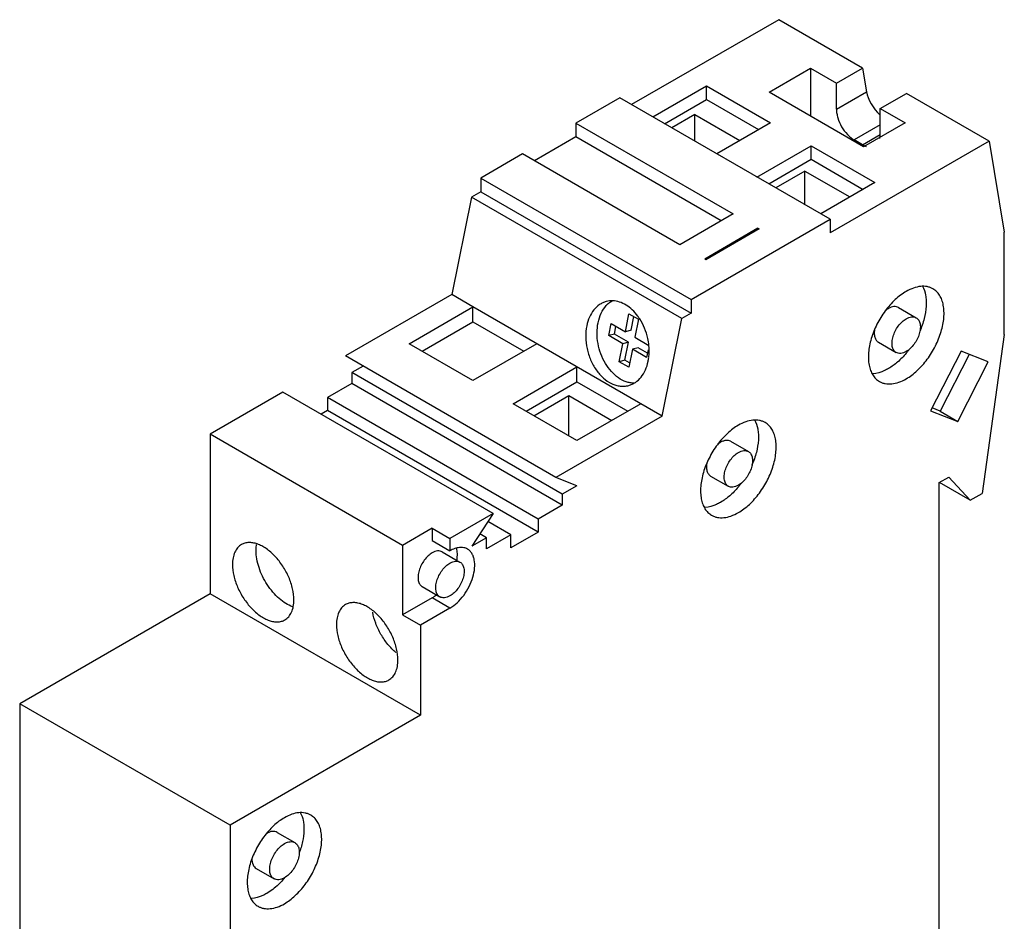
# Model space of a CAD drawing. Header units: millimetres. Extents: x 9 to 69.9, y 11.5 to 98.7.
# Tile 2 of 2: x 11 to 69.9, y 44.7 to 98.7. Entities that reach past the tile are written whole.
import ezdxf

# ---------------------------------------------------------------- set-up
doc = ezdxf.new("R2010")
doc.units = ezdxf.units.MM
doc.header["$LTSCALE"] = 7.166511
doc.layers.get('0').update_dxf_attribs({"linetype": 'CONTINUOUS'})

msp = doc.modelspace()

# ---------------------------------------------------------------- linework, layer by layer
at = {"color": 7, "linetype": 'Continuous'}
for p, q in [((56.428, 98.667), (47.626, 93.586)), ((61.449, 95.769), (56.428, 98.667)), ((55.854, 94.335), (58.328, 95.764)), ((58.328, 95.764), (58.328, 92.906)), ((58.328, 95.764), (59.884, 94.865)), ((59.884, 94.865), (61.449, 95.769)), ((61.449, 95.769), (61.686, 94.354)), ((59.884, 93.314), (59.884, 94.865)), ((48.899, 92.851), (52.113, 94.706)), ((52.113, 93.89), (52.113, 94.706)), ((52.113, 94.706), (55.931, 92.502)), ((61.51, 91.069), (55.854, 94.335)), ((59.884, 93.314), (61.686, 94.354)), ((62.5, 93.355), (64.065, 94.258)), ((69.015, 91.401), (64.065, 94.258)), ((46.919, 93.994), (44.292, 92.477)), ((59.506, 86.727), (46.919, 93.994)), ((49.606, 92.442), (52.113, 93.89)), ((52.113, 93.89), (55.224, 92.093)), ((62.5, 91.804), (62.5, 93.355)), ((62.5, 93.355), (63.985, 92.498)), ((44.292, 92.477), (44.292, 91.661)), ((44.292, 92.477), (53.697, 87.048)), ((51.412, 92.995), (50.031, 92.198)), ((51.412, 91.4), (51.412, 92.995)), ((51.412, 92.995), (54.099, 91.444)), ((55.931, 92.502), (52.718, 90.646)), ((63.985, 92.498), (61.51, 91.069)), ((62.5, 92.375), (60.945, 91.477)), ((44.292, 91.661), (41.818, 90.232)), ((52.99, 86.639), (44.292, 91.661)), ((69.015, 91.401), (59.506, 85.911)), ((61.44, 91.191), (60.945, 91.477)), ((61.44, 91.191), (62.5, 91.804)), ((69.015, 91.401), (69.925, 85.966)), ((55.122, 89.258), (58.368, 91.132)), ((58.368, 90.316), (58.368, 91.132)), ((58.368, 91.132), (62.186, 88.928)), ((41.11, 90.64), (38.604, 89.193)), ((50.515, 85.21), (41.11, 90.64)), ((55.829, 88.85), (58.368, 90.316)), ((58.368, 90.316), (61.479, 88.519)), ((58, 89.614), (56.253, 88.605)), ((58, 87.596), (58, 89.614)), ((58, 89.614), (60.693, 88.066)), ((38.604, 89.193), (38.604, 88.377)), ((38.604, 89.193), (51.191, 81.926)), ((38.604, 88.377), (38.057, 88.061)), ((38.604, 88.377), (51.191, 81.11)), ((62.186, 88.928), (58.94, 87.054)), ((38.057, 88.061), (36.866, 82.229)), ((50.643, 80.794), (38.057, 88.061)), ((53.697, 87.048), (50.515, 85.21)), ((51.191, 81.926), (59.506, 86.727)), ((59.506, 86.727), (59.506, 85.911)), ((55.182, 86.19), (52, 84.353)), ((55.253, 86.149), (52.071, 84.312)), ((55.182, 86.19), (55.182, 86.109)), ((55.182, 86.19), (55.253, 86.149)), ((69.925, 79.842), (69.925, 85.966)), ((52.071, 84.312), (52, 84.353)), ((36.866, 82.229), (30.504, 78.556)), ((38.138, 81.493), (36.866, 82.229)), ((51.191, 81.926), (51.191, 81.11)), ((34.319, 79.289), (38.138, 81.493)), ((38.138, 80.596), (38.138, 81.493)), ((49.452, 74.963), (38.138, 81.493)), ((63.595, 81.453), (64.656, 80.84)), ((47.254, 80.001), (47.473, 81.074)), ((47.473, 81.074), (48.038, 80.747)), ((47.595, 80.092), (47.761, 80.907)), ((48.038, 80.747), (47.819, 79.674)), ((49.452, 74.963), (50.643, 80.794)), ((51.191, 81.11), (50.643, 80.794)), ((35.097, 78.84), (38.138, 80.596)), ((38.138, 80.596), (41.179, 78.84)), ((46.259, 79.775), (46.405, 80.491)), ((46.405, 80.491), (47.254, 80.001)), ((46.6, 79.867), (46.694, 80.324)), ((46.6, 79.867), (46.259, 79.775)), ((47.107, 79.285), (46.259, 79.775)), ((47.449, 79.377), (46.6, 79.867)), ((47.595, 80.092), (47.254, 80.001)), ((47.819, 79.674), (48.668, 79.184)), ((69.925, 79.842), (68.591, 70.335)), ((38.138, 77.085), (34.319, 79.289)), ((41.956, 79.289), (38.138, 77.085)), ((46.888, 78.212), (47.107, 79.285)), ((47.449, 79.377), (47.107, 79.285)), ((47.23, 78.304), (47.449, 79.377)), ((47.673, 78.959), (47.454, 77.886)), ((48.015, 79.05), (47.673, 78.959)), ((48.522, 78.469), (47.673, 78.959)), ((48.574, 78.727), (48.015, 79.05)), ((62.395, 79.374), (63.456, 78.762)), ((43.091, 71.29), (30.504, 78.556)), ((48.614, 78.92), (48.522, 78.469)), ((67.335, 78.833), (65.517, 75.282)), ((67.815, 78.645), (66.081, 75.258)), ((68.96, 78.197), (67.335, 78.833)), ((31.565, 77.944), (30.893, 77.556)), ((40.542, 75.697), (44.361, 77.901)), ((44.36, 77.004), (44.36, 77.9)), ((47.23, 78.304), (46.888, 78.212)), ((47.454, 77.886), (46.888, 78.212)), ((47.507, 78.144), (47.23, 78.304)), ((67.142, 74.645), (68.96, 78.197)), ((30.893, 77.556), (30.893, 76.903)), ((43.479, 70.289), (30.893, 77.556)), ((30.893, 76.903), (29.443, 76.066)), ((43.479, 69.636), (30.893, 76.903)), ((41.32, 75.248), (44.36, 77.004)), ((44.36, 77.004), (47.402, 75.248)), ((26.756, 76.392), (22.408, 73.882)), ((39.342, 69.125), (26.756, 76.392)), ((29.443, 76.066), (29.443, 75.29)), ((42.03, 68.799), (29.443, 76.066)), ((41.779, 74.982), (43.865, 76.187)), ((43.865, 73.778), (43.865, 76.187)), ((43.865, 76.187), (46.447, 74.696)), ((44.36, 73.492), (40.542, 75.697)), ((48.179, 75.696), (44.36, 73.492)), ((66.081, 75.258), (65.601, 75.446)), ((29.443, 75.29), (29.054, 75.065)), ((42.03, 68.023), (29.443, 75.29)), ((49.452, 74.963), (43.091, 71.29)), ((65.517, 75.282), (67.142, 74.645)), ((66.081, 75.258), (67.142, 74.645)), ((22.408, 73.882), (22.408, 64.328)), ((33.933, 67.227), (22.408, 73.882)), ((53.555, 73.451), (54.615, 72.839)), ((44.355, 70.795), (43.091, 71.29)), ((52.355, 71.373), (53.415, 70.76)), ((66.036, 70.983), (66.602, 71.309)), ((67.889, 69.93), (66.602, 71.309)), ((44.355, 70.795), (43.479, 70.289)), ((66.036, 41.834), (66.036, 70.983)), ((67.889, 69.93), (66.043, 70.995)), ((43.479, 70.289), (43.479, 69.636)), ((67.889, 69.93), (68.591, 70.335)), ((43.479, 69.636), (42.03, 68.799)), ((39.342, 69.125), (36.762, 67.636)), ((39.342, 69.125), (38.078, 67.171)), ((40.403, 67.86), (39.035, 68.65)), ((42.03, 68.799), (42.03, 68.023)), ((35.701, 68.248), (33.933, 67.227)), ((35.701, 68.248), (35.701, 67.513)), ((35.701, 68.248), (36.762, 67.636)), ((38.954, 67.676), (38.554, 67.907)), ((40.403, 67.86), (38.954, 67.023)), ((42.03, 68.023), (40.403, 67.084)), ((40.403, 67.084), (40.403, 67.86)), ((33.933, 67.227), (33.933, 63.063)), ((35.701, 67.513), (36.762, 66.901)), ((36.762, 67.636), (36.762, 66.901)), ((38.954, 67.676), (38.078, 67.171)), ((38.954, 67.023), (38.954, 67.676)), ((36.301, 66.838), (37.362, 66.225)), ((22.408, 64.328), (11.023, 57.756)), ((34.994, 57.062), (22.408, 64.328)), ((35.101, 64.759), (36.162, 64.147)), ((35.701, 64.084), (33.933, 63.063)), ((36.762, 63.471), (35.701, 64.084)), ((33.933, 63.063), (34.994, 62.451)), ((36.762, 63.471), (34.994, 62.451)), ((34.994, 62.451), (34.994, 57.062)), ((11.023, 57.756), (11.023, 31.464)), ((23.61, 50.489), (11.023, 57.756)), ((34.994, 57.062), (23.61, 50.489)), ((23.61, 50.489), (23.61, 19.299)), ((26.427, 50.061), (27.487, 49.449)), ((25.177, 47.896), (26.237, 47.284))]:
    msp.add_line(p, q, dxfattribs=at)
for centre, radius, start, end in [((62.103, 92.339), 1.326, 239.97849, 244.56915), ((47.305, 80.489), 1.607, 133.34632, 138.02187), ((45.445, 79.045), 3.181, 32.99032, 33.59334), ((60.027, 82.098), 5.259, 320.91229, 323.16307), ((45.801, 78.81), 2.876, 348.47237, 352.86334), ((60.153, 81.997), 5.098, 319.9272, 320.90363), ((50.113, 73.995), 5.097, 319.88756, 320.90097), ((49.986, 74.097), 5.259, 320.90943, 323.15728), ((23.021, 50.523), 4.995, 319.98002, 320.39406), ((22.997, 50.542), 5.026, 320.39385, 320.61101)]:
    msp.add_arc(centre, radius, start, end, dxfattribs=at)
msp.add_ellipse((62.746, 93.742), major_axis=(-0.919, 1.198), ratio=0.469295, start_param=0.723983, end_param=1.885384, dxfattribs=at)
for points, knots in [([(59.884, 93.314), (59.884, 93.23), (59.9, 93.056), (59.983, 92.698), (60.177, 92.258), (60.46, 91.871), (60.729, 91.619), (60.872, 91.519), (60.945, 91.477)], [0, 0, 0, 0, 0.114177, 0.237571, 0.500001, 0.762431, 0.885824, 1, 1, 1, 1]), ([(62.477, 91.564), (62.481, 91.583), (62.495, 91.662), (62.5, 91.743), (62.5, 91.804)], [0, 0, 0, 0, 0.240008, 1, 1, 1, 1]), ([(61.534, 91.142), (61.544, 91.137), (61.585, 91.118), (61.627, 91.102), (61.659, 91.091)], [0, 0, 0, 0, 0.256049, 1, 1, 1, 1]), ([(65.656, 82.572), (65.604, 82.603), (65.492, 82.655), (65.248, 82.723), (64.905, 82.732), (64.476, 82.628), (64.197, 82.495), (64.056, 82.414)], [0, 0, 0, 0, 0.108163, 0.218372, 0.451334, 0.710472, 1, 1, 1, 1]), ([(64.056, 77.188), (64.171, 77.255), (64.399, 77.407), (64.84, 77.778), (65.342, 78.349), (65.826, 79.136), (66.114, 79.85), (66.257, 80.425), (66.315, 80.836), (66.325, 81.225), (66.286, 81.584), (66.199, 81.907), (66.064, 82.185), (65.885, 82.412), (65.735, 82.527), (65.656, 82.572)], [0, 0, 0, 0, 0.062392, 0.128811, 0.270303, 0.417366, 0.561618, 0.630254, 0.695381, 0.756363, 0.812833, 0.864766, 0.912567, 0.957168, 1, 1, 1, 1]), ([(65.026, 82.739), (65.12, 82.572), (65.215, 82.281), (65.261, 81.87), (65.257, 81.395), (65.149, 80.763), (64.974, 80.268), (64.864, 80.02)], [0, 0, 0, 0, 0.204471, 0.319192, 0.442186, 0.710101, 1, 1, 1, 1]), ([(64.056, 82.414), (63.941, 82.348), (63.713, 82.195), (63.272, 81.824), (62.771, 81.253), (62.287, 80.466), (61.998, 79.752), (61.855, 79.177), (61.797, 78.767), (61.787, 78.377), (61.826, 78.018), (61.913, 77.696), (62.048, 77.417), (62.228, 77.19), (62.377, 77.075), (62.456, 77.03)], [0, 0, 0, 0, 0.062392, 0.128811, 0.270303, 0.417366, 0.561618, 0.630254, 0.695381, 0.756363, 0.812833, 0.864766, 0.912567, 0.957168, 1, 1, 1, 1]), ([(46.106, 81.808), (46.035, 81.789), (45.896, 81.738), (45.632, 81.589), (45.339, 81.312), (45.082, 80.873), (44.978, 80.536), (44.942, 80.358)], [0, 0, 0, 0, 0.112432, 0.226439, 0.463876, 0.720994, 1, 1, 1, 1]), ([(45.625, 80.542), (45.665, 80.736), (45.781, 81.103), (45.989, 81.429), (46.11, 81.564)], [0, 0, 0, 0, 0.522652, 1, 1, 1, 1]), ([(47.67, 81.311), (47.556, 81.418), (47.315, 81.606), (46.914, 81.795), (46.502, 81.871), (46.232, 81.842), (46.106, 81.808)], [0, 0, 0, 0, 0.275638, 0.531462, 0.770576, 1, 1, 1, 1]), ([(46.202, 81.657), (46.222, 81.676), (46.302, 81.748), (46.389, 81.811), (46.458, 81.851)], [0, 0, 0, 0, 0.254221, 1, 1, 1, 1]), ([(48.094, 80.804), (48.063, 80.852), (47.936, 81.032), (47.79, 81.199), (47.67, 81.311)], [0, 0, 0, 0, 0.257006, 1, 1, 1, 1]), ([(62.995, 81.393), (62.982, 81.385), (62.925, 81.351), (62.871, 81.312), (62.832, 81.281)], [0, 0, 0, 0, 0.241315, 1, 1, 1, 1]), ([(63.595, 81.453), (63.556, 81.476), (63.465, 81.509), (63.314, 81.512), (63.153, 81.473), (63.048, 81.424), (62.995, 81.393)], [0, 0, 0, 0, 0.217725, 0.450874, 0.710469, 1, 1, 1, 1]), ([(48.663, 79.181), (48.649, 79.323), (48.561, 79.882), (48.343, 80.422), (48.113, 80.776)], [0, 0, 0, 0, 0.252175, 1, 1, 1, 1]), ([(63.456, 78.762), (63.427, 78.779), (63.37, 78.822), (63.303, 78.907), (63.253, 79.012), (63.207, 79.179), (63.202, 79.424), (63.265, 79.735), (63.392, 80.05), (63.574, 80.346), (63.795, 80.597), (63.967, 80.73), (64.056, 80.781)], [0, 0, 0, 0, 0.042857, 0.087485, 0.135312, 0.187278, 0.304538, 0.4382, 0.582539, 0.729686, 0.871315, 1, 1, 1, 1]), ([(64.056, 80.781), (64.109, 80.811), (64.213, 80.861), (64.374, 80.9), (64.526, 80.896), (64.616, 80.863), (64.656, 80.84)], [0, 0, 0, 0, 0.289545, 0.549136, 0.782277, 1, 1, 1, 1]), ([(64.656, 80.84), (64.686, 80.823), (64.742, 80.78), (64.809, 80.695), (64.86, 80.591), (64.905, 80.423), (64.911, 80.178), (64.847, 79.868), (64.72, 79.552), (64.538, 79.256), (64.317, 79.005), (64.145, 78.873), (64.056, 78.821)], [0, 0, 0, 0, 0.042857, 0.087485, 0.135312, 0.187278, 0.304538, 0.4382, 0.582539, 0.729686, 0.871315, 1, 1, 1, 1]), ([(44.942, 80.358), (44.897, 80.139), (44.859, 79.68), (44.941, 78.988), (45.155, 78.318), (45.486, 77.717), (45.911, 77.228), (46.332, 76.936), (46.685, 76.798), (46.947, 76.743), (47.205, 76.736), (47.374, 76.764), (47.455, 76.786)], [0, 0, 0, 0, 0.1325, 0.27118, 0.411177, 0.547353, 0.675336, 0.792523, 0.84719, 0.899558, 0.950232, 1, 1, 1, 1]), ([(47.774, 76.924), (47.696, 76.926), (47.536, 76.942), (47.213, 77.028), (46.817, 77.238), (46.396, 77.618), (46.041, 78.108), (45.772, 78.68), (45.603, 79.298), (45.545, 79.928), (45.584, 80.343), (45.625, 80.542)], [0, 0, 0, 0, 0.050264, 0.102258, 0.212721, 0.333091, 0.462308, 0.597561, 0.735001, 0.870451, 1, 1, 1, 1]), ([(62.175, 80.192), (62.157, 80.103), (62.138, 79.933), (62.162, 79.694), (62.234, 79.526), (62.319, 79.426), (62.369, 79.389), (62.395, 79.374)], [0, 0, 0, 0, 0.301579, 0.566364, 0.794586, 0.89895, 1, 1, 1, 1]), ([(48.654, 78.453), (48.662, 78.512), (48.685, 78.754), (48.681, 78.998), (48.663, 79.181)], [0, 0, 0, 0, 0.244877, 1, 1, 1, 1]), ([(64.054, 78.715), (63.897, 78.528), (63.569, 78.191), (63.189, 77.913), (62.995, 77.801)], [0, 0, 0, 0, 0.521747, 1, 1, 1, 1]), ([(64.056, 78.821), (64.003, 78.791), (63.899, 78.741), (63.738, 78.702), (63.587, 78.706), (63.496, 78.739), (63.456, 78.762)], [0, 0, 0, 0, 0.289545, 0.549136, 0.782277, 1, 1, 1, 1]), ([(47.455, 76.786), (47.525, 76.805), (47.665, 76.855), (47.929, 77.004), (48.221, 77.282), (48.479, 77.721), (48.582, 78.057), (48.619, 78.235)], [0, 0, 0, 0, 0.112432, 0.226439, 0.463876, 0.720994, 1, 1, 1, 1]), ([(62.995, 77.801), (62.918, 77.756), (62.626, 77.604), (62.302, 77.508), (62.063, 77.494)], [0, 0, 0, 0, 0.273378, 1, 1, 1, 1]), ([(62.456, 77.03), (62.509, 77), (62.62, 76.947), (62.865, 76.88), (63.207, 76.871), (63.636, 76.974), (63.916, 77.107), (64.056, 77.188)], [0, 0, 0, 0, 0.108163, 0.218372, 0.451334, 0.710472, 1, 1, 1, 1]), ([(54.015, 74.412), (53.9, 74.346), (53.672, 74.193), (53.231, 73.823), (52.73, 73.252), (52.246, 72.464), (51.957, 71.751), (51.815, 71.176), (51.756, 70.765), (51.747, 70.376), (51.785, 70.016), (51.872, 69.694), (52.007, 69.416), (52.187, 69.188), (52.336, 69.074), (52.415, 69.028)], [0, 0, 0, 0, 0.062392, 0.128811, 0.270303, 0.417362, 0.561611, 0.630247, 0.695375, 0.75636, 0.812832, 0.864766, 0.912567, 0.957168, 1, 1, 1, 1]), ([(55.615, 74.571), (55.563, 74.601), (55.451, 74.653), (55.207, 74.721), (54.864, 74.73), (54.435, 74.626), (54.156, 74.493), (54.015, 74.412)], [0, 0, 0, 0, 0.108162, 0.218369, 0.45133, 0.710471, 1, 1, 1, 1]), ([(54.015, 69.187), (54.13, 69.253), (54.359, 69.406), (54.799, 69.776), (55.301, 70.347), (55.785, 71.135), (56.073, 71.848), (56.216, 72.423), (56.274, 72.834), (56.284, 73.223), (56.245, 73.583), (56.158, 73.905), (56.024, 74.183), (55.844, 74.411), (55.694, 74.525), (55.615, 74.571)], [0, 0, 0, 0, 0.062392, 0.128811, 0.270303, 0.417362, 0.561611, 0.630247, 0.695375, 0.75636, 0.812832, 0.864766, 0.912567, 0.957168, 1, 1, 1, 1]), ([(54.985, 74.737), (55.079, 74.57), (55.173, 74.28), (55.22, 73.869), (55.217, 73.396), (55.109, 72.765), (54.935, 72.271), (54.826, 72.023)], [0, 0, 0, 0, 0.20452, 0.319243, 0.442228, 0.710114, 1, 1, 1, 1]), ([(52.955, 73.392), (52.941, 73.384), (52.884, 73.349), (52.83, 73.31), (52.791, 73.279)], [0, 0, 0, 0, 0.241297, 1, 1, 1, 1]), ([(53.555, 73.451), (53.515, 73.474), (53.424, 73.507), (53.273, 73.511), (53.112, 73.472), (53.007, 73.422), (52.955, 73.392)], [0, 0, 0, 0, 0.217725, 0.450874, 0.710469, 1, 1, 1, 1]), ([(53.415, 70.76), (53.386, 70.777), (53.33, 70.82), (53.262, 70.906), (53.212, 71.01), (53.166, 71.178), (53.161, 71.422), (53.224, 71.733), (53.352, 72.049), (53.533, 72.344), (53.754, 72.595), (53.926, 72.728), (54.015, 72.779)], [0, 0, 0, 0, 0.042857, 0.087485, 0.135312, 0.187278, 0.304538, 0.4382, 0.582539, 0.729686, 0.871315, 1, 1, 1, 1]), ([(54.015, 72.779), (54.068, 72.81), (54.173, 72.859), (54.334, 72.898), (54.485, 72.895), (54.576, 72.862), (54.615, 72.839)], [0, 0, 0, 0, 0.289545, 0.549136, 0.782277, 1, 1, 1, 1]), ([(54.615, 72.839), (54.645, 72.822), (54.701, 72.779), (54.768, 72.693), (54.819, 72.589), (54.864, 72.421), (54.87, 72.177), (54.806, 71.866), (54.679, 71.55), (54.497, 71.255), (54.276, 71.004), (54.104, 70.871), (54.015, 70.82)], [0, 0, 0, 0, 0.042857, 0.087485, 0.135312, 0.187278, 0.304538, 0.4382, 0.582539, 0.729686, 0.871315, 1, 1, 1, 1]), ([(52.133, 72.184), (52.116, 72.096), (52.097, 71.928), (52.122, 71.69), (52.194, 71.523), (52.279, 71.424), (52.329, 71.388), (52.355, 71.373)], [0, 0, 0, 0, 0.3014, 0.566067, 0.794354, 0.89882, 1, 1, 1, 1]), ([(54.011, 70.711), (53.854, 70.525), (53.527, 70.189), (53.148, 69.911), (52.955, 69.799)], [0, 0, 0, 0, 0.521707, 1, 1, 1, 1]), ([(54.015, 70.82), (53.963, 70.789), (53.858, 70.74), (53.697, 70.701), (53.546, 70.704), (53.455, 70.737), (53.415, 70.76)], [0, 0, 0, 0, 0.289545, 0.549136, 0.782277, 1, 1, 1, 1]), ([(52.955, 69.799), (52.877, 69.754), (52.586, 69.603), (52.261, 69.506), (52.022, 69.493)], [0, 0, 0, 0, 0.273372, 1, 1, 1, 1]), ([(52.415, 69.028), (52.468, 68.998), (52.579, 68.946), (52.824, 68.878), (53.166, 68.869), (53.595, 68.973), (53.875, 69.106), (54.015, 69.187)], [0, 0, 0, 0, 0.108162, 0.218369, 0.45133, 0.710471, 1, 1, 1, 1]), ([(24.29, 67.274), (24.204, 67.225), (24.043, 67.09), (23.873, 66.81), (23.771, 66.466), (23.751, 66.216), (23.751, 66.084)], [0, 0, 0, 0, 0.217784, 0.450917, 0.710308, 1, 1, 1, 1]), ([(27.428, 63.961), (27.428, 64.183), (27.366, 64.651), (27.134, 65.337), (26.776, 65.998), (26.322, 66.579), (25.88, 66.97), (25.509, 67.197), (25.241, 67.316), (24.979, 67.386), (24.728, 67.404), (24.495, 67.37), (24.354, 67.311), (24.29, 67.274)], [0, 0, 0, 0, 0.128659, 0.270208, 0.417327, 0.56163, 0.695264, 0.756269, 0.812761, 0.86471, 0.912533, 0.957149, 1, 1, 1, 1]), ([(25.165, 66.9), (25.165, 66.933), (25.168, 67.061), (25.181, 67.188), (25.198, 67.281)], [0, 0, 0, 0, 0.259256, 1, 1, 1, 1]), ([(27.348, 63.555), (27.207, 63.605), (26.924, 63.748), (26.528, 64.046), (26.154, 64.428), (25.82, 64.876), (25.542, 65.368), (25.331, 65.883), (25.199, 66.396), (25.165, 66.737), (25.165, 66.9)], [0, 0, 0, 0, 0.106538, 0.224989, 0.352988, 0.487007, 0.622899, 0.756296, 0.883161, 1, 1, 1, 1]), ([(35.701, 66.778), (35.612, 66.727), (35.44, 66.594), (35.219, 66.343), (35.038, 66.048), (34.91, 65.732), (34.847, 65.421), (34.852, 65.177), (34.898, 65.009), (34.948, 64.905), (35.016, 64.819), (35.072, 64.776), (35.101, 64.759)], [0, 0, 0, 0, 0.128684, 0.270302, 0.417442, 0.561781, 0.695448, 0.812713, 0.864679, 0.912509, 0.957139, 1, 1, 1, 1]), ([(36.301, 66.838), (36.262, 66.86), (36.171, 66.893), (36.02, 66.897), (35.859, 66.858), (35.754, 66.809), (35.701, 66.778)], [0, 0, 0, 0, 0.217725, 0.450874, 0.710469, 1, 1, 1, 1]), ([(37.812, 67.005), (37.743, 67.045), (37.583, 67.102), (37.319, 67.109), (37.037, 67.041), (36.854, 66.954), (36.762, 66.901)], [0, 0, 0, 0, 0.217767, 0.450898, 0.71037, 1, 1, 1, 1]), ([(36.762, 63.471), (36.917, 63.561), (37.219, 63.793), (37.605, 64.233), (37.923, 64.75), (38.146, 65.302), (38.257, 65.846), (38.247, 66.274), (38.168, 66.568), (38.08, 66.75), (37.962, 66.9), (37.864, 66.975), (37.812, 67.005)], [0, 0, 0, 0, 0.128688, 0.270278, 0.417431, 0.561773, 0.695446, 0.81271, 0.864675, 0.912509, 0.957139, 1, 1, 1, 1]), ([(37.135, 67.072), (37.165, 66.962), (37.197, 66.72), (37.182, 66.478), (37.165, 66.352)], [0, 0, 0, 0, 0.47187, 1, 1, 1, 1]), ([(23.751, 66.084), (23.751, 65.862), (23.813, 65.394), (24.045, 64.708), (24.403, 64.047), (24.857, 63.466), (25.299, 63.075), (25.67, 62.848), (25.938, 62.729), (26.2, 62.659), (26.451, 62.641), (26.684, 62.675), (26.825, 62.734), (26.89, 62.771)], [0, 0, 0, 0, 0.128659, 0.270208, 0.417327, 0.56163, 0.695264, 0.756269, 0.812761, 0.86471, 0.912533, 0.957149, 1, 1, 1, 1]), ([(36.162, 64.147), (36.132, 64.164), (36.076, 64.207), (36.009, 64.292), (35.958, 64.396), (35.913, 64.564), (35.907, 64.809), (35.971, 65.119), (36.098, 65.435), (36.28, 65.731), (36.501, 65.982), (36.673, 66.115), (36.762, 66.166)], [0, 0, 0, 0, 0.042857, 0.087485, 0.135312, 0.187278, 0.304538, 0.4382, 0.582539, 0.729686, 0.871315, 1, 1, 1, 1]), ([(36.762, 66.166), (36.815, 66.196), (36.919, 66.246), (37.08, 66.285), (37.231, 66.281), (37.322, 66.248), (37.362, 66.225)], [0, 0, 0, 0, 0.289545, 0.549136, 0.782277, 1, 1, 1, 1]), ([(37.362, 66.225), (37.391, 66.208), (37.448, 66.165), (37.515, 66.08), (37.565, 65.976), (37.611, 65.808), (37.616, 65.563), (37.553, 65.253), (37.426, 64.937), (37.244, 64.641), (37.023, 64.39), (36.851, 64.257), (36.762, 64.206)], [0, 0, 0, 0, 0.042857, 0.087485, 0.135312, 0.187278, 0.304538, 0.4382, 0.582539, 0.729686, 0.871315, 1, 1, 1, 1]), ([(35.953, 64.254), (35.932, 64.238), (35.851, 64.177), (35.766, 64.121), (35.701, 64.084)], [0, 0, 0, 0, 0.257584, 1, 1, 1, 1]), ([(36.762, 64.206), (36.709, 64.176), (36.604, 64.126), (36.444, 64.087), (36.292, 64.091), (36.201, 64.124), (36.162, 64.147)], [0, 0, 0, 0, 0.289545, 0.549136, 0.782277, 1, 1, 1, 1]), ([(26.89, 62.771), (26.975, 62.82), (27.136, 62.955), (27.307, 63.235), (27.408, 63.579), (27.428, 63.829), (27.428, 63.961)], [0, 0, 0, 0, 0.217784, 0.450917, 0.710308, 1, 1, 1, 1]), ([(30.512, 63.682), (30.426, 63.632), (30.266, 63.497), (30.095, 63.218), (29.994, 62.874), (29.974, 62.623), (29.974, 62.491)], [0, 0, 0, 0, 0.217784, 0.450917, 0.710308, 1, 1, 1, 1]), ([(33.651, 60.369), (33.651, 60.591), (33.588, 61.058), (33.356, 61.744), (32.999, 62.405), (32.545, 62.987), (32.103, 63.378), (31.732, 63.605), (31.463, 63.724), (31.201, 63.793), (30.951, 63.812), (30.718, 63.777), (30.576, 63.719), (30.512, 63.682)], [0, 0, 0, 0, 0.128659, 0.270208, 0.417327, 0.56163, 0.695264, 0.756269, 0.812761, 0.86471, 0.912533, 0.957149, 1, 1, 1, 1]), ([(33.534, 60.813), (33.357, 60.961), (33.025, 61.303), (32.616, 61.895), (32.308, 62.544), (32.178, 63.003), (32.139, 63.23)], [0, 0, 0, 0, 0.243318, 0.49998, 0.756646, 1, 1, 1, 1]), ([(29.974, 62.491), (29.974, 62.269), (30.036, 61.802), (30.268, 61.116), (30.626, 60.455), (31.08, 59.874), (31.521, 59.482), (31.892, 59.255), (32.161, 59.137), (32.423, 59.067), (32.673, 59.048), (32.907, 59.083), (33.048, 59.141), (33.112, 59.178)], [0, 0, 0, 0, 0.128659, 0.270208, 0.417327, 0.56163, 0.695264, 0.756269, 0.812761, 0.86471, 0.912533, 0.957149, 1, 1, 1, 1]), ([(33.112, 59.178), (33.198, 59.228), (33.358, 59.363), (33.529, 59.642), (33.631, 59.986), (33.651, 60.237), (33.651, 60.369)], [0, 0, 0, 0, 0.217784, 0.450917, 0.710308, 1, 1, 1, 1]), ([(28.437, 51.094), (28.386, 51.124), (28.276, 51.175), (28.035, 51.242), (27.698, 51.251), (27.276, 51.149), (27.001, 51.018), (26.862, 50.938)], [0, 0, 0, 0, 0.108162, 0.218373, 0.451339, 0.71048, 1, 1, 1, 1]), ([(27.808, 51.255), (27.891, 51.103), (27.978, 50.843), (28.027, 50.474), (28.035, 50.051), (27.958, 49.486), (27.821, 49.039), (27.734, 48.814)], [0, 0, 0, 0, 0.206746, 0.321682, 0.444375, 0.710889, 1, 1, 1, 1]), ([(26.862, 50.938), (26.749, 50.873), (26.524, 50.722), (26.091, 50.358), (25.597, 49.796), (25.121, 49.021), (24.836, 48.318), (24.696, 47.752), (24.639, 47.348), (24.629, 46.965), (24.667, 46.611), (24.753, 46.294), (24.885, 46.02), (25.063, 45.796), (25.21, 45.683), (25.287, 45.638)], [0, 0, 0, 0, 0.062392, 0.128812, 0.270305, 0.417366, 0.561616, 0.630253, 0.69538, 0.756363, 0.812832, 0.864765, 0.912567, 0.957168, 1, 1, 1, 1]), ([(26.862, 45.794), (26.976, 45.859), (27.2, 46.01), (27.634, 46.375), (28.128, 46.936), (28.604, 47.712), (28.888, 48.414), (29.029, 48.98), (29.086, 49.385), (29.096, 49.768), (29.058, 50.121), (28.972, 50.439), (28.839, 50.713), (28.662, 50.937), (28.515, 51.049), (28.437, 51.094)], [0, 0, 0, 0, 0.062392, 0.128812, 0.270305, 0.417366, 0.561616, 0.630253, 0.69538, 0.756363, 0.812832, 0.864765, 0.912567, 0.957168, 1, 1, 1, 1]), ([(26.427, 50.061), (26.386, 50.085), (26.291, 50.119), (26.133, 50.123), (25.966, 50.083), (25.857, 50.031), (25.802, 49.999)], [0, 0, 0, 0, 0.217725, 0.450874, 0.710469, 1, 1, 1, 1]), ([(26.862, 49.387), (26.917, 49.418), (27.026, 49.47), (27.194, 49.511), (27.351, 49.507), (27.446, 49.472), (27.487, 49.449)], [0, 0, 0, 0, 0.289545, 0.549136, 0.782277, 1, 1, 1, 1]), ([(26.237, 47.284), (26.207, 47.301), (26.148, 47.346), (26.078, 47.435), (26.025, 47.544), (25.978, 47.719), (25.972, 47.973), (26.038, 48.297), (26.171, 48.626), (26.36, 48.934), (26.59, 49.195), (26.77, 49.333), (26.862, 49.387)], [0, 0, 0, 0, 0.042857, 0.087485, 0.135312, 0.187278, 0.304538, 0.4382, 0.582539, 0.729686, 0.871315, 1, 1, 1, 1]), ([(27.487, 49.449), (27.518, 49.431), (27.577, 49.386), (27.647, 49.297), (27.7, 49.189), (27.747, 49.014), (27.753, 48.759), (27.687, 48.435), (27.554, 48.107), (27.365, 47.799), (27.135, 47.537), (26.955, 47.399), (26.862, 47.346)], [0, 0, 0, 0, 0.042857, 0.087485, 0.135312, 0.187278, 0.304538, 0.4382, 0.582539, 0.729686, 0.871315, 1, 1, 1, 1]), ([(24.918, 48.497), (24.917, 48.431), (24.924, 48.304), (24.971, 48.13), (25.054, 47.989), (25.134, 47.921), (25.177, 47.896)], [0, 0, 0, 0, 0.29139, 0.551255, 0.783793, 1, 1, 1, 1]), ([(26.862, 47.346), (26.808, 47.314), (26.698, 47.262), (26.531, 47.221), (26.373, 47.225), (26.279, 47.26), (26.237, 47.284)], [0, 0, 0, 0, 0.289545, 0.549136, 0.782277, 1, 1, 1, 1]), ([(26.847, 47.31), (26.819, 47.278), (26.71, 47.151), (26.594, 47.03), (26.504, 46.943)], [0, 0, 0, 0, 0.25388, 1, 1, 1, 1]), ([(26.504, 46.943), (26.394, 46.837), (26.17, 46.644), (25.925, 46.478), (25.802, 46.407)], [0, 0, 0, 0, 0.516636, 1, 1, 1, 1]), ([(25.802, 46.407), (25.726, 46.363), (25.442, 46.215), (25.126, 46.12), (24.894, 46.106)], [0, 0, 0, 0, 0.27308, 1, 1, 1, 1]), ([(25.287, 45.638), (25.339, 45.608), (25.449, 45.557), (25.69, 45.49), (26.027, 45.481), (26.449, 45.584), (26.724, 45.714), (26.862, 45.794)], [0, 0, 0, 0, 0.108162, 0.218373, 0.451339, 0.71048, 1, 1, 1, 1])]:
    msp.add_open_spline(points, degree=3, knots=knots, dxfattribs=at)

doc.saveas('drawing.dxf')
